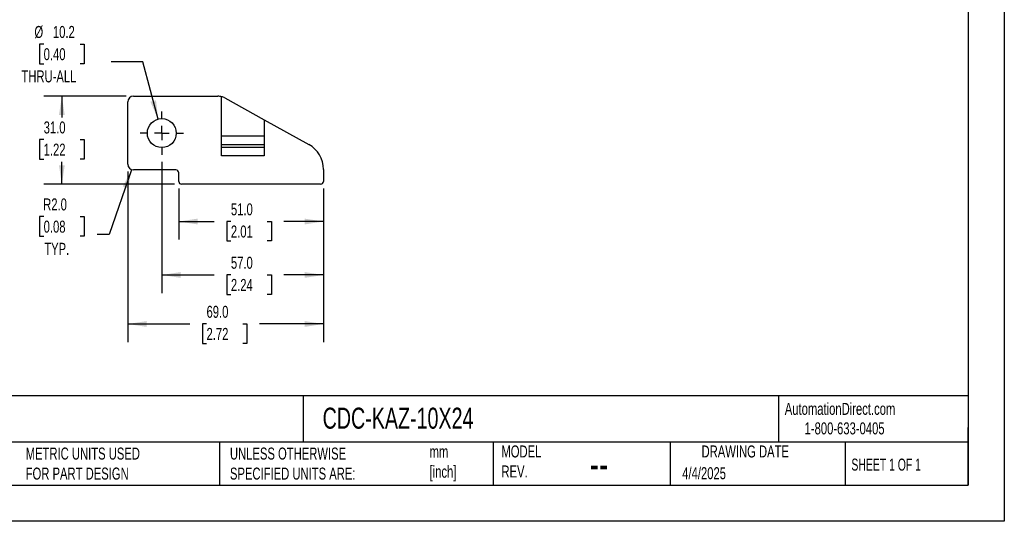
# Model space of a CAD drawing. Header units: millimetres. Extents: x 0 to 559, y 0 to 432.
# Tile 2 of 6: x 212 to 559, y 0 to 177. Entities that reach past the tile are written whole.
import ezdxf

# ---------------------------------------------------------------- set-up
doc = ezdxf.new("R2010")
doc.units = ezdxf.units.MM
doc.header["$LTSCALE"] = 2
doc.linetypes.add('CENTERX2', pattern=[20.32, 12.7, -2.54, 2.54, -2.54])
doc.layers.add('CENTER', color=40, linetype='CENTERX2')
doc.layers.add('DIMENSIONS', color=140, linetype='Continuous', lineweight=25)
doc.layers.add('TEXT', color=140, linetype='Continuous', lineweight=25)
doc.styles.add('SLDTEXTSTYLE0', font='TXT', dxfattribs={"width": 0.7})
doc.styles.add('SLDTEXTSTYLE1', font='TXT', dxfattribs={"width": 0.65})
doc.dimstyles.new('SLDDIMSTYLE0', dxfattribs={"dimtxt": 4.316016, "dimasz": 6.604, "dimexe": 0, "dimexo": 0.0625, "dimgap": 1.079004, "dimtad": 0, "dimtih": 1, "dimtoh": 1, "dimdec": 1, "dimrnd": 1e-09, "dimzin": 4, "dimdsep": 46, "dimtxsty": 'SLDTEXTSTYLE0', "dimsah": 1, "dimcen": 0.09, "dimadec": 0, "dimazin": 1, "dimtfac": 1, "dimtdec": 1, "dimtofl": 0, "dimtmove": 0, "dimatfit": 3, "dimfxl": 0, "dimfrac": 2, "dimtolj": 1, "dimtzin": 12, "dimarcsym": 0})
doc.dimstyles.new('SLDDIMSTYLE1', dxfattribs={"dimtxt": 4.316016, "dimasz": 6.604, "dimexe": 0, "dimexo": 0.0625, "dimgap": 1.079004, "dimtad": 0, "dimtih": 1, "dimtoh": 1, "dimdec": 1, "dimrnd": 1e-09, "dimzin": 4, "dimdsep": 46, "dimtxsty": 'SLDTEXTSTYLE0', "dimsah": 1, "dimcen": 0, "dimadec": 0, "dimazin": 1, "dimtfac": 1, "dimtdec": 1, "dimtofl": 0, "dimtmove": 0, "dimatfit": 3, "dimfxl": 0, "dimfrac": 2, "dimtolj": 1, "dimtzin": 12, "dimarcsym": 0})
doc.dimstyles.new('SLDDIMSTYLE2', dxfattribs={"dimtxt": 4.316016, "dimasz": 6.604, "dimexe": 0, "dimexo": 0.0625, "dimgap": 1.079004, "dimtad": 0, "dimtih": 1, "dimtoh": 1, "dimdec": 1, "dimrnd": 1e-09, "dimzin": 12, "dimdsep": 46, "dimtxsty": 'SLDTEXTSTYLE0', "dimsah": 1, "dimcen": 0, "dimadec": 0, "dimazin": 3, "dimtfac": 1, "dimtdec": 1, "dimtofl": 0, "dimtmove": 0, "dimatfit": 3, "dimfxl": 0, "dimfrac": 2, "dimtolj": 1, "dimtzin": 12, "dimarcsym": 0})

# ---------------------------------------------------------------- blocks, each defined once
blk = doc.blocks.new('_D')
at = {"layer": 'DIMENSIONS'}
for p, q in [((267.71, 117.27), (267.71, 99.3)), ((318.71, 117.27), (318.71, 99.3)), ((267.71, 105.65), (280.23, 105.65)), ((286.08, 105.65), (284.63, 105.65)), ((284.63, 105.65), (284.63, 98.79)), ((298.9, 105.65), (300.35, 105.65)), ((300.35, 105.65), (300.35, 98.79)), ((318.71, 105.65), (304.75, 105.65)), ((284.63, 98.79), (286.08, 98.79)), ((300.35, 98.79), (298.9, 98.79))]:
    blk.add_line(p, q, dxfattribs=at)
for points in [[(267.71, 105.65), (274.32, 104.63), (274.32, 106.67)], [(318.71, 105.65), (312.11, 106.67), (312.11, 104.63)]]:
    blk.add_solid(points, dxfattribs=at)
at = {"layer": 'DIMENSIONS', "char_height": 4.233, "attachment_point": 1, "style": 'SLDTEXTSTYLE0'}
for s, insert in [('51.0', (286.08, 112.07)), ('2.01', (286.08, 104.25))]:
    blk.add_mtext(s, dxfattribs=dict(at, insert=insert))
blk = doc.blocks.new('_D_1')
at = {"layer": 'DIMENSIONS'}
for p, q in [((261.71, 126.63), (261.71, 80.46)), ((318.71, 117.27), (318.71, 80.46)), ((261.71, 86.81), (280.23, 86.81)), ((286.08, 86.81), (284.63, 86.81)), ((284.63, 86.81), (284.63, 79.95)), ((298.9, 86.81), (300.35, 86.81)), ((300.35, 86.81), (300.35, 79.95)), ((318.71, 86.81), (304.75, 86.81)), ((284.63, 79.95), (286.08, 79.95)), ((300.35, 79.95), (298.9, 79.95))]:
    blk.add_line(p, q, dxfattribs=at)
for points in [[(261.71, 86.81), (268.32, 85.8), (268.32, 87.83)], [(318.71, 86.81), (312.11, 87.83), (312.11, 85.8)]]:
    blk.add_solid(points, dxfattribs=at)
at = {"layer": 'DIMENSIONS', "char_height": 4.233, "attachment_point": 1, "style": 'SLDTEXTSTYLE0'}
for s, insert in [('57.0', (286.08, 93.24)), ('2.24', (286.08, 85.41))]:
    blk.add_mtext(s, dxfattribs=dict(at, insert=insert))
blk = doc.blocks.new('_D_2')
at = {"layer": 'DIMENSIONS'}
for p, q in [((249.71, 123.27), (249.71, 63.19)), ((318.71, 117.27), (318.71, 63.19)), ((249.71, 69.54), (271.63, 69.54)), ((277.48, 69.54), (276.03, 69.54)), ((276.03, 69.54), (276.03, 62.68)), ((290.3, 69.54), (291.75, 69.54)), ((291.75, 69.54), (291.75, 62.68)), ((318.71, 69.54), (296.15, 69.54)), ((276.03, 62.68), (277.48, 62.68)), ((291.75, 62.68), (290.3, 62.68))]:
    blk.add_line(p, q, dxfattribs=at)
for points in [[(249.71, 69.54), (256.32, 68.52), (256.32, 70.56)], [(318.71, 69.54), (312.11, 70.56), (312.11, 68.52)]]:
    blk.add_solid(points, dxfattribs=at)
at = {"layer": 'DIMENSIONS', "char_height": 4.233, "attachment_point": 1, "style": 'SLDTEXTSTYLE0'}
for s, insert in [('69.0', (277.48, 75.96)), ('2.72', (277.48, 68.14))]:
    blk.add_mtext(s, dxfattribs=dict(at, insert=insert))
blk = doc.blocks.new('_D_3')
at = {"layer": 'DIMENSIONS'}
for p, q in [((249.17, 149.81), (220.11, 149.81)), ((226.46, 149.81), (226.46, 142.32)), ((220.05, 134.5), (218.6, 134.5)), ((218.6, 134.5), (218.6, 127.64)), ((232.88, 134.5), (234.33, 134.5)), ((234.33, 134.5), (234.33, 127.64)), ((218.6, 127.64), (220.05, 127.64)), ((226.46, 118.81), (226.46, 126.67)), ((234.33, 127.64), (232.88, 127.64)), ((266.17, 118.81), (220.11, 118.81))]:
    blk.add_line(p, q, dxfattribs=at)
for points in [[(226.46, 149.81), (225.45, 143.21), (227.48, 143.21)], [(226.46, 118.81), (227.48, 125.42), (225.45, 125.42)]]:
    blk.add_solid(points, dxfattribs=at)
at = {"layer": 'DIMENSIONS', "char_height": 4.233, "attachment_point": 1, "style": 'SLDTEXTSTYLE0'}
for s, insert in [('31.0', (220.05, 140.92)), ('1.22', (220.05, 133.1))]:
    blk.add_mtext(s, dxfattribs=dict(at, insert=insert))
blk = doc.blocks.new('_D_4')
at = {"layer": 'DIMENSIONS'}
for p, q in [((251.06, 123.92), (243.15, 101.1)), ((220.05, 107.37), (218.6, 107.37)), ((218.6, 107.37), (218.6, 100.51)), ((232.88, 107.37), (234.33, 107.37)), ((234.33, 107.37), (234.33, 100.51)), ((243.15, 101.1), (238.95, 101.1)), ((218.6, 100.51), (220.05, 100.51)), ((234.33, 100.51), (232.88, 100.51))]:
    blk.add_line(p, q, dxfattribs=at)
blk.add_solid([(251.06, 123.92), (247.94, 118.01), (249.86, 117.35)], dxfattribs=at)
at = {"layer": 'DIMENSIONS', "char_height": 4.233, "attachment_point": 1, "style": 'SLDTEXTSTYLE0'}
for s, insert in [('R2.0', (219.88, 113.79)), ('0.08', (220.05, 105.96)), ('TYP.', (220.26, 98.14))]:
    blk.add_mtext(s, dxfattribs=dict(at, insert=insert))
blk = doc.blocks.new('_D_5')
at = {"layer": 'DIMENSIONS'}
for p, q in [((220.05, 168.14), (218.6, 168.14)), ((218.6, 168.14), (218.6, 161.28)), ((232.88, 168.14), (234.33, 168.14)), ((234.33, 168.14), (234.33, 161.28)), ((218.6, 161.28), (220.05, 161.28)), ((234.33, 161.28), (232.88, 161.28)), ((255, 161.88), (243.88, 161.88)), ((260.39, 141.74), (255, 161.88))]:
    blk.add_line(p, q, dxfattribs=at)
blk.add_solid([(260.39, 141.74), (259.67, 148.38), (257.7, 147.85)], dxfattribs=at)
at = {"layer": 'DIMENSIONS', "char_height": 4.233, "attachment_point": 1, "style": 'SLDTEXTSTYLE0'}
for s, insert in [('%%c', (216.79, 174.57)), ('10.2', (223.31, 174.57)), ('0.40', (220.05, 166.74)), ('THRU-ALL', (212.22, 158.92))]:
    blk.add_mtext(s, dxfattribs=dict(at, insert=insert))
blk = doc.blocks.new('SW_CENTERMARKSYMBOL_0')
at = {"layer": 'CENTER', "color": 0}
for p, q in [((0, 5.08), (0, 7.64)), ((-5.08, 0), (-7.64, 0)), ((0, 0), (-2.54, 0)), ((0, 0), (0, 2.54)), ((0, 0), (0, -2.54)), ((0, 0), (2.54, 0)), ((5.08, 0), (7.64, 0)), ((0, -5.08), (0, -7.64))]:
    blk.add_line(p, q, dxfattribs=at)

msp = doc.modelspace()

# ---------------------------------------------------------------- linework, layer by layer
at = {"color": 7, "linetype": 'Continuous'}
for p, q in [((558.8, 431.81), (558.8, 0.01)), ((558.8, 0.01), (0, 0.01))]:
    msp.add_line(p, q, dxfattribs=at)
for p, q in [((251.71, 149.81), (281.52, 149.81)), ((282.81, 128.81), (282.81, 149.64)), ((249.71, 125.81), (249.71, 147.81)), ((283.94, 149.19), (297.81, 141.5)), ((297.81, 141.5), (297.81, 128.81)), ((297.81, 141.5), (313.56, 132.77)), ((282.81, 135.81), (297.81, 135.81)), ((282.81, 132.81), (297.81, 132.81)), ((282.81, 131.81), (297.81, 131.81)), ((297.81, 128.81), (282.81, 128.81)), ((266.71, 123.81), (251.71, 123.81)), ((267.71, 119.81), (267.71, 122.81)), ((318.71, 124.02), (318.71, 119.81)), ((317.71, 118.81), (268.71, 118.81))]:
    msp.add_line(p, q)
msp.add_circle((261.71, 136.81), 5.1)
for centre, radius, start, end in [((251.71, 147.81), 2, 90, 180), ((281.52, 144.81), 5, 75.0119, 90), ((281.52, 144.81), 5, 61, 75.0119), ((308.71, 124.02), 10, 0, 61), ((251.71, 125.81), 2, 180, 270), ((266.71, 122.81), 1, 360, 90), ((268.71, 119.81), 1, 180, 270), ((317.71, 119.81), 1, 270, 0)]:
    msp.add_arc(centre, radius, start, end)
at = {"layer": 'TEXT'}
for p, q in [((546.1, 419.1), (546.1, 12.7)), ((546.1, 44.25), (12.7, 44.25)), ((311.52, 44.25), (311.52, 27.94)), ((479.15, 44.25), (479.15, 27.94)), ((546.1, 12.7), (546.1, 33.02)), ((546.1, 27.94), (12.7, 27.94)), ((282, 27.94), (282, 12.7)), ((378.6, 27.94), (378.6, 12.7)), ((440.93, 27.94), (440.93, 12.7)), ((502.7, 27.94), (502.7, 12.7)), ((12.7, 12.7), (546.1, 12.7))]:
    msp.add_line(p, q, dxfattribs=at)

# ---------------------------------------------------------------- block references
at = {"layer": 'CENTER'}
msp.add_blockref('SW_CENTERMARKSYMBOL_0', (261.71, 136.81), dxfattribs=at)

# ---------------------------------------------------------------- texts
at = {"color": 179, "linetype": 'Continuous', "lineweight": 18, "char_height": 4.2333, "attachment_point": 1, "style": 'SLDTEXTSTYLE0'}
for s, insert in [('AutomationDirect.com', (481.39, 41.75)), ('1-800-633-0405', (488.38, 34.87))]:
    msp.add_mtext(s, dxfattribs=dict(at, insert=insert))
at = {"layer": 'TEXT'}
for s, insert, char_height, attachment_point, style in [('MURRPLASTIC MP3000 CABLE DRAG CHAINS', (15.93, 40.05), 7.4083, 1, 'SLDTEXTSTYLE0'), ('CDC-KAZ-10X24', (318.42, 40.05), 7.4083, 1, 'SLDTEXTSTYLE0'), ('METRIC UNITS USED ^JFOR PART DESIGN', (213.71, 25.99), 4.2333, 1, 'SLDTEXTSTYLE0'), ('UNLESS OTHERWISE ^JSPECIFIED UNITS ARE:', (285.74, 25.99), 4.2333, 1, 'SLDTEXTSTYLE0'), ('mm^J[inch]', (356.13, 26.66), 4.233, 1, 'SLDTEXTSTYLE0'), ('MODEL ^JREV.', (381.47, 26.73), 4.2333, 1, 'SLDTEXTSTYLE0'), ('DRAWING DATE', (467.45, 26.73), 4.2333, 2, 'SLDTEXTSTYLE0'), ('SHEET 1 OF 1', (504.88, 22.1), 4.2333, 1, 'SLDTEXTSTYLE1'), ('--', (412.6, 25.47), 10.583, 1, 'SLDTEXTSTYLE0'), ('4/4/2025', (445.23, 19.07), 4.233, 1, 'SLDTEXTSTYLE0')]:
    msp.add_mtext(s, dxfattribs=dict(at, insert=insert, char_height=char_height, attachment_point=attachment_point, style=style))

# ---------------------------------------------------------------- dimensions: what is measured, and where the dimension line sits
at = {"layer": 'DIMENSIONS'}
dim = msp.add_diameter_dim_2p(p1=(263.03, 131.89), p2=(260.39, 141.74), text='<>\\PTHRU-ALL', dimstyle='SLDDIMSTYLE2', dxfattribs=at)
dim.commit()
dim.dimension.update_dxf_attribs({"geometry": '_D_5', "text_midpoint": (226.46, 164.11), "dimtype": 163})
dim = msp.add_linear_dim(base=(226.46, 149.81), p1=(268.71, 118.81), p2=(251.71, 149.81), angle=90, dimstyle='SLDDIMSTYLE0', dxfattribs=at)
dim.commit()
dim.dimension.update_dxf_attribs({"geometry": '_D_3', "text_midpoint": (226.46, 134.5), "dimtype": 160})
for base, p1, p2, picture, middle in [((261.71, 86.81), (318.71, 119.81), (261.71, 129.17), '_D_1', (292.49, 86.81)), ((249.71, 69.54), (318.71, 119.81), (249.71, 125.81), '_D_2', (283.89, 69.54)), ((318.71, 105.65), (267.71, 119.81), (318.71, 119.81), '_D', (292.49, 105.65))]:
    dim = msp.add_linear_dim(base=base, p1=p1, p2=p2, dimstyle='SLDDIMSTYLE0', dxfattribs=at)
    dim.commit()
    dim.dimension.update_dxf_attribs({"geometry": picture, "text_midpoint": middle, "dimtype": 160})
dim = msp.add_radius_dim(center=(251.71, 125.81), mpoint=(251.06, 123.92), text='<>\\PTYP.', dimstyle='SLDDIMSTYLE1', dxfattribs=at)
dim.commit()
dim.dimension.update_dxf_attribs({"geometry": '_D_4', "text_midpoint": (226.46, 103.33), "dimtype": 164})

doc.saveas('drawing.dxf')
